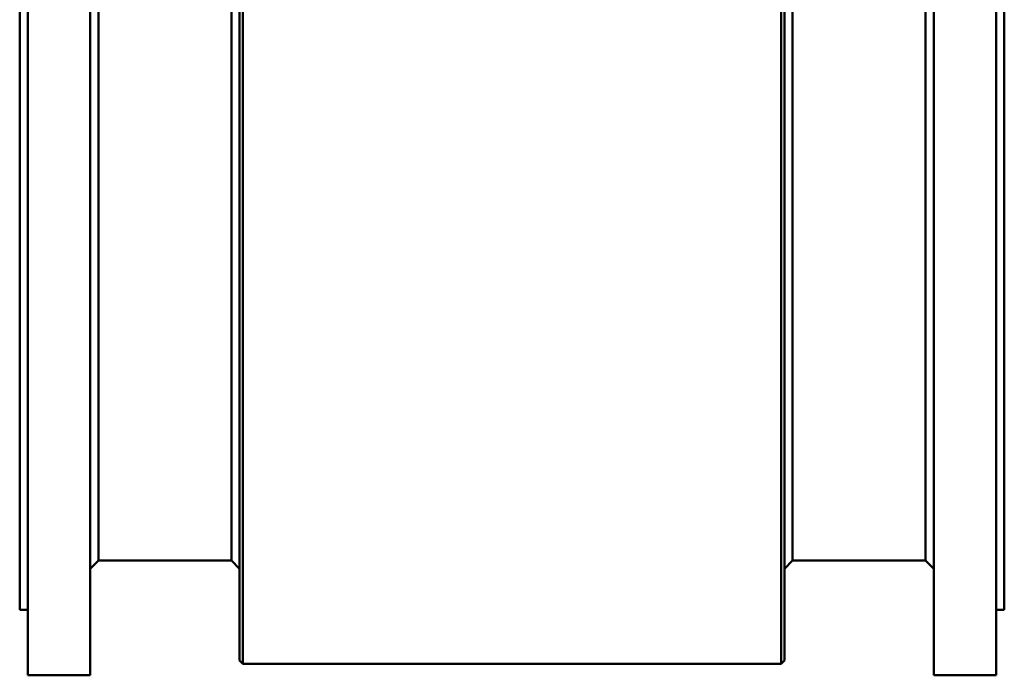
# Model space of a CAD drawing. Header units: millimetres. Extents: x 290 to 890, y 15 to 814.
# Tile 1 of 12: x 290 to 890, y 15 to 414. Entities that reach past the tile are written whole.
import ezdxf

# ---------------------------------------------------------------- set-up
doc = ezdxf.new("R2010")
doc.units = ezdxf.units.MM
doc.layers.add('Visible (ISO)', color=7, linetype='Continuous', lineweight=50)

msp = doc.modelspace()

# ---------------------------------------------------------------- linework, layer by layer
at = {"layer": 'Visible (ISO)'}
for p, q in [((295.02, 14.52), (295.02, 684.52)), ((333.02, 14.52), (333.02, 684.52)), ((847.02, 14.52), (847.02, 684.52)), ((885.02, 14.52), (885.02, 684.52)), ((424.02, 23.52), (424.02, 675.52)), ((426.02, 21.52), (426.02, 677.52)), ((754.02, 21.52), (754.02, 677.52)), ((756.02, 23.52), (756.02, 675.52)), ((290.02, 54.52), (290.02, 644.52)), ((890.02, 54.52), (890.02, 644.52)), ((338.02, 84.52), (338.02, 614.52)), ((419.02, 84.52), (419.02, 614.52)), ((761.02, 84.52), (761.02, 614.52)), ((842.02, 84.52), (842.02, 614.52)), ((338.02, 84.52), (333.02, 79.52)), ((338.02, 84.52), (419.02, 84.52)), ((419.02, 84.52), (424.02, 79.52)), ((761.02, 84.52), (756.02, 79.52)), ((761.02, 84.52), (842.02, 84.52)), ((842.02, 84.52), (847.02, 79.52)), ((290.02, 54.52), (295.02, 54.52)), ((885.02, 54.52), (890.02, 54.52)), ((424.02, 23.52), (426.02, 21.52)), ((426.02, 21.52), (754.02, 21.52)), ((756.02, 23.52), (754.02, 21.52)), ((295.02, 14.52), (333.02, 14.52)), ((847.02, 14.52), (885.02, 14.52))]:
    msp.add_line(p, q, dxfattribs=at)

doc.saveas('drawing.dxf')
